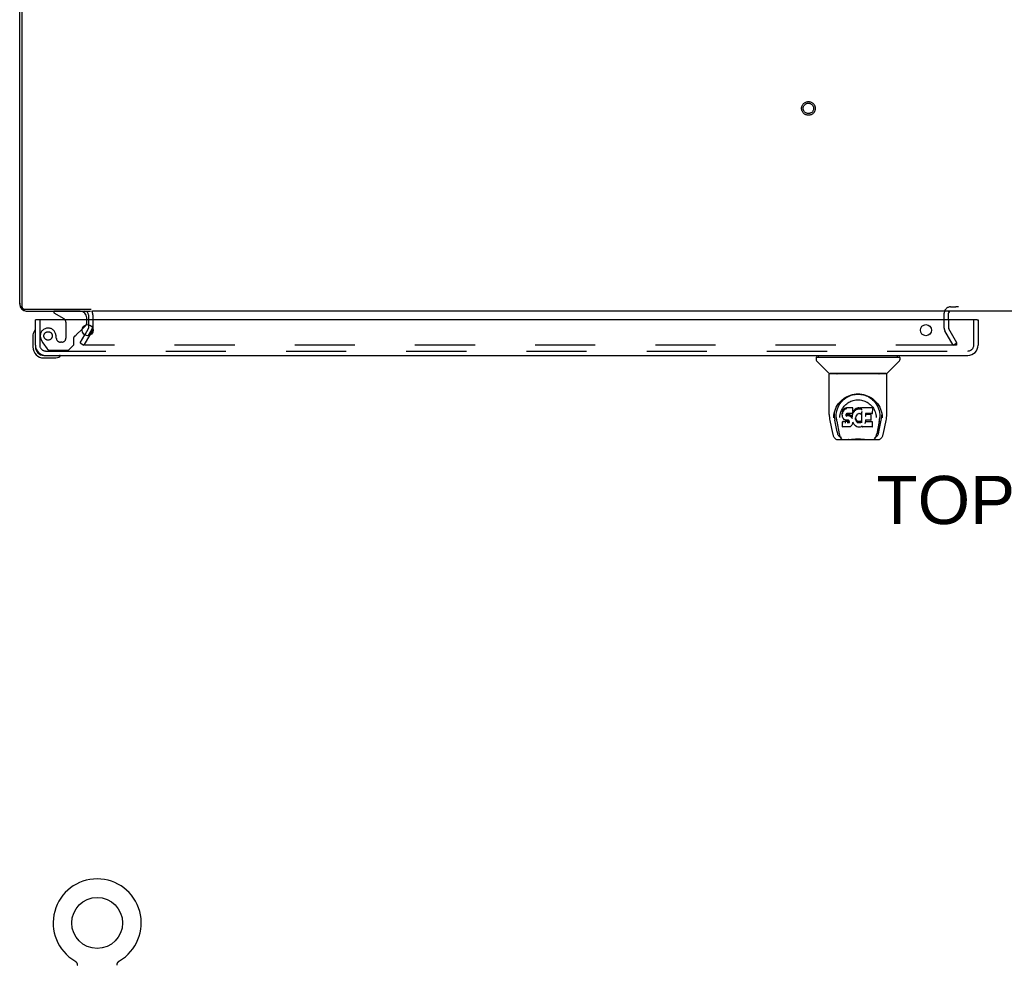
# Model space of a CAD drawing. Header units: inches. Extents: x 0 to 262, y 0 to 169.
# Tile 68 of 78: x 59 to 82, y 124 to 147. Entities that reach past the tile are written whole.
import ezdxf

# ---------------------------------------------------------------- set-up
doc = ezdxf.new("R2010")
doc.units = ezdxf.units.IN
doc.header["$LTSCALE"] = 14.384615
doc.header["$MEASUREMENT"] = 0
doc.linetypes.add('HIDDEN', pattern=[0.2, 0.1, -0.1])
doc.layers.get('0').update_dxf_attribs({"linetype": 'CONTINUOUS'})
for name, color, linetype in [('DEFAULT_2', 8, 'HIDDEN'), ('DIMENSIONS', 7, 'CONTINUOUS'), ('SECONDARY_DOOR_ASSEMBLY', 7, 'CONTINUOUS')]:
    doc.layers.add(name, color=color, linetype=linetype)
doc.styles.get("Standard").update_dxf_attribs({"font": 'arial.ttf'})

msp = doc.modelspace()

# ---------------------------------------------------------------- linework, layer by layer
at = {"color": 3, "linetype": 'Continuous'}
for p, q in [((58.762, 139.79), (58.762, 163.457)), ((58.763, 139.793), (58.762, 139.79)), ((58.928, 139.623), (58.931, 139.624)), ((58.928, 139.623), (60.46, 139.623)), ((60.408, 139.538), (60.408, 139.419)), ((60.489, 139.623), (60.512, 139.623)), ((60.408, 139.3), (60.408, 139.219)), ((60.403, 139.202), (60.318, 139.055))]:
    msp.add_line(p, q, dxfattribs=at)
at = {"color": 7, "linetype": 'Continuous'}
for p, q in [((58.814, 163.511), (58.814, 139.735)), ((58.81, 139.672), (58.817, 139.679)), ((58.874, 139.675), (60.472, 139.675)), ((104.762, 139.623), (60.512, 139.623)), ((80.991, 139.612), (80.991, 139.623)), ((80.991, 139.419), (80.991, 139.571)), ((60.397, 139.037), (60.493, 139.202)), ((60.079, 124.076), (60.079, 124.076)), ((60.079, 124.076), (60.082, 124.074)), ((60.082, 124.074), (60.085, 124.072)), ((60.085, 124.072), (60.086, 124.071)), ((60.086, 124.071), (60.09, 124.069)), ((60.09, 124.069), (60.093, 124.066)), ((60.093, 124.066), (60.097, 124.063)), ((60.097, 124.063), (60.1, 124.06)), ((60.1, 124.06), (60.103, 124.057)), ((60.103, 124.058), (60.106, 124.054)), ((60.106, 124.054), (60.109, 124.051)), ((60.109, 124.051), (60.112, 124.048)), ((60.112, 124.048), (60.115, 124.044)), ((60.115, 124.045), (60.117, 124.041)), ((60.117, 124.041), (60.12, 124.037)), ((60.12, 124.037), (60.122, 124.034)), ((60.122, 124.034), (60.124, 124.03)), ((60.124, 124.03), (60.126, 124.026)), ((60.126, 124.026), (60.128, 124.022)), ((60.128, 124.022), (60.13, 124.018)), ((60.13, 124.018), (60.132, 124.014)), ((60.132, 124.014), (60.133, 124.01)), ((60.133, 124.01), (60.135, 124.006)), ((60.135, 124.006), (60.136, 124.002)), ((61.091, 123.968), (61.091, 123.972)), ((61.094, 123.998), (61.095, 124.002)), ((61.095, 124.002), (61.096, 124.006)), ((61.096, 124.006), (61.098, 124.01)), ((61.098, 124.01), (61.099, 124.014)), ((61.099, 124.014), (61.101, 124.018)), ((61.103, 124.022), (61.105, 124.026)), ((61.105, 124.026), (61.107, 124.03)), ((61.107, 124.03), (61.109, 124.034)), ((61.109, 124.034), (61.111, 124.037)), ((61.111, 124.037), (61.114, 124.041)), ((61.114, 124.041), (61.116, 124.045)), ((61.116, 124.044), (61.119, 124.048)), ((61.119, 124.048), (61.122, 124.051)), ((61.122, 124.051), (61.125, 124.054)), ((61.125, 124.054), (61.128, 124.058)), ((61.128, 124.057), (61.131, 124.06)), ((61.131, 124.06), (61.134, 124.063)), ((61.134, 124.063), (61.138, 124.066)), ((61.138, 124.066), (61.141, 124.069)), ((61.141, 124.069), (61.145, 124.071)), ((61.145, 124.071), (61.146, 124.072)), ((61.145, 124.071), (61.146, 124.072)), ((61.146, 124.072), (61.149, 124.074)), ((61.149, 124.074), (61.152, 124.076)), ((61.152, 124.076), (61.152, 124.076))]:
    msp.add_line(p, q, dxfattribs=at)
for points in [[(60.493, 139.202), (60.496, 139.205), (60.499, 139.208), (60.502, 139.21), (60.505, 139.213), (60.51, 139.218)], [(60.136, 124.002), (60.137, 123.998), (60.138, 123.994), (60.139, 123.989), (60.139, 123.985), (60.14, 123.981), (60.14, 123.976), (60.14, 123.972), (60.141, 123.968)], [(60.14, 123.976), (60.14, 123.972), (60.141, 123.968)], [(61.091, 123.972), (61.091, 123.976), (61.091, 123.981), (61.092, 123.985), (61.092, 123.989), (61.093, 123.994), (61.094, 123.998)], [(61.091, 123.972), (61.091, 123.976), (61.091, 123.981), (61.092, 123.985), (61.092, 123.989)], [(61.101, 124.018), (61.103, 124.022), (61.105, 124.026)]]:
    msp.add_lwpolyline(points, dxfattribs=at)
msp.add_circle((60.616, 124.983), 0.609, dxfattribs=at)
at = {"color": 3, "linetype": 'Continuous'}
for centre, radius, start, end in [((58.951, 139.812), 0.189, 180, 270), ((58.928, 139.79), 0.167, 180, 270), ((60.323, 139.538), 0.085, 0, 90), ((81.041, 139.573), 0.05, 99.974, 170.026), ((60.375, 139.219), 0.033, 330, 360)]:
    msp.add_arc(centre, radius, start, end, dxfattribs=at)
at = {"color": 7, "linetype": 'Continuous'}
for centre, radius, start, end in [((58.874, 139.735), 0.06, 180, 270), ((81.041, 139.573), 0.05, 170.026, 180), ((81.021, 139.593), 0.03, 90, 162), ((81.041, 139.573), 0.05, 90, 99.974), ((60.616, 124.983), 1.054, 300.3993, 239.6007)]:
    msp.add_arc(centre, radius, start, end, dxfattribs=at)
at = {"layer": 'DEFAULT_2', "color": 8, "linetype": 'HIDDEN'}
for p, q in [((60.512, 139.538), (60.512, 139.219)), ((80.887, 139.219), (80.887, 139.573)), ((80.991, 139.571), (80.991, 139.573)), ((81.041, 139.727), (81.167, 139.727)), ((84.106, 139.727), (81.167, 139.727)), ((60.408, 139.419), (60.408, 139.3)), ((80.991, 139.419), (80.991, 139.219)), ((60.207, 138.863), (60.318, 139.055)), ((60.493, 139.15), (60.297, 138.811)), ((60.493, 139.15), (60.311, 138.836)), ((81.101, 138.811), (80.905, 139.15)), ((81.191, 138.863), (80.995, 139.202)), ((60.207, 138.863), (60.297, 138.811)), ((81.168, 138.811), (60.329, 138.811)), ((81.101, 138.811), (81.191, 138.863)), ((81.17, 138.811), (81.168, 138.811)), ((81.171, 138.811), (81.17, 138.811)), ((81.183, 138.876), (81.183, 138.824)), ((81.183, 138.876), (81.183, 138.824)), ((60.079, 124.076), (60.079, 124.076)), ((60.085, 124.072), (60.086, 124.071))]:
    msp.add_line(p, q, dxfattribs=at)
for points in [[(60.311, 138.836), (60.31, 138.834), (60.31, 138.832), (60.309, 138.831), (60.309, 138.829), (60.309, 138.828)], [(60.309, 138.828), (60.309, 138.827), (60.309, 138.825), (60.31, 138.824), (60.31, 138.822), (60.311, 138.82), (60.312, 138.819), (60.313, 138.817), (60.315, 138.816), (60.316, 138.815), (60.318, 138.814), (60.319, 138.813), (60.321, 138.812)], [(60.329, 138.811), (60.327, 138.811), (60.325, 138.811), (60.323, 138.811), (60.321, 138.812)], [(81.183, 138.824), (81.183, 138.822), (81.183, 138.821), (81.182, 138.819), (81.182, 138.818), (81.181, 138.817), (81.18, 138.816), (81.179, 138.815), (81.178, 138.814), (81.176, 138.813), (81.175, 138.812), (81.173, 138.811), (81.171, 138.811)], [(81.173, 138.811), (81.175, 138.812), (81.176, 138.813), (81.177, 138.814), (81.179, 138.815), (81.18, 138.816), (81.181, 138.817), (81.182, 138.818), (81.182, 138.819), (81.183, 138.821), (81.183, 138.822), (81.183, 138.824)], [(81.183, 138.824), (81.183, 138.824), (81.183, 138.825), (81.183, 138.827), (81.182, 138.828), (81.181, 138.829)], [(81.182, 138.829), (81.182, 138.828), (81.183, 138.827), (81.183, 138.825), (81.183, 138.824), (81.183, 138.824)]]:
    msp.add_lwpolyline(points, dxfattribs=at)
for radius in [0.164, 0.124]:
    msp.add_circle((77.637, 144.477), radius, dxfattribs=at)
for centre, radius, start, end in [((60.323, 139.538), 0.189, 0, 28.3006), ((81.041, 139.573), 0.154, 90, 180), ((60.375, 139.219), 0.137, 330, 360), ((81.024, 139.219), 0.137, 180, 210), ((81.024, 139.219), 0.033, 180, 210)]:
    msp.add_arc(centre, radius, start, end, dxfattribs=at)
at = {"layer": 'SECONDARY_DOOR_ASSEMBLY', "color": 7, "linetype": 'Continuous'}
for p, q in [((59.579, 139.623), (59.579, 139.584)), ((59.579, 139.584), (59.817, 139.446)), ((59.157, 139.419), (59.137, 139.419)), ((60.256, 139.192), (60.336, 139.273)), ((60.366, 139.419), (60.366, 139.466)), ((81.679, 139.419), (81.699, 139.419)), ((59.077, 139.025), (59.077, 138.768)), ((59.137, 138.812), (59.137, 138.768)), ((59.34, 138.565), (59.383, 138.565)), ((77.879, 138.526), (77.879, 138.565)), ((79.769, 138.526), (79.769, 138.565)), ((59.34, 138.505), (59.596, 138.505)), ((77.82, 138.518), (77.82, 138.463)), ((77.828, 138.526), (79.82, 138.526)), ((78.126, 138.141), (77.832, 138.436)), ((79.522, 138.141), (79.816, 138.436)), ((79.828, 138.518), (79.828, 138.463)), ((78.135, 137.153), (78.135, 138.116)), ((79.505, 138.124), (78.143, 138.124)), ((79.501, 138.132), (78.147, 138.132)), ((78.209, 138.132), (78.207, 138.128)), ((79.441, 138.128), (79.439, 138.132)), ((79.441, 138.128), (79.441, 138.128)), ((79.513, 137.153), (79.513, 138.116)), ((78.391, 137.408), (78.417, 137.442)), ((78.246, 137.126), (78.254, 137.18)), ((78.256, 137.186), (78.256, 137.131)), ((78.449, 137.205), (78.447, 137.18)), ((78.448, 137.146), (78.447, 137.18)), ((78.448, 137.146), (78.448, 137.146)), ((78.449, 137.121), (78.448, 137.146)), ((78.454, 137.23), (78.449, 137.205)), ((78.449, 137.171), (78.449, 137.205)), ((78.463, 137.255), (78.454, 137.23)), ((78.454, 137.196), (78.454, 137.23)), ((78.478, 137.277), (78.463, 137.255)), ((78.464, 137.22), (78.463, 137.255)), ((78.488, 137.286), (78.478, 137.277)), ((78.478, 137.241), (78.478, 137.277)), ((78.499, 137.294), (78.488, 137.286)), ((78.488, 137.25), (78.488, 137.286)), ((78.522, 137.305), (78.499, 137.294)), ((78.499, 137.258), (78.499, 137.294)), ((78.548, 137.313), (78.522, 137.305)), ((78.522, 137.268), (78.522, 137.305)), ((78.538, 137.149), (78.537, 137.134)), ((78.537, 137.128), (78.537, 137.147)), ((78.54, 137.162), (78.538, 137.149)), ((78.541, 137.165), (78.539, 137.162)), ((78.542, 137.155), (78.539, 137.158)), ((78.539, 137.123), (78.539, 137.158)), ((78.544, 137.168), (78.541, 137.165)), ((78.541, 137.119), (78.542, 137.155)), ((78.545, 137.152), (78.542, 137.155)), ((78.556, 137.171), (78.544, 137.168)), ((78.557, 137.149), (78.545, 137.152)), ((78.545, 137.115), (78.545, 137.152)), ((78.701, 137.313), (78.548, 137.313)), ((78.548, 137.276), (78.548, 137.313)), ((78.548, 137.276), (78.548, 137.275)), ((78.569, 137.172), (78.556, 137.171)), ((78.58, 137.149), (78.557, 137.149)), ((78.557, 137.112), (78.557, 137.149)), ((78.569, 137.173), (78.569, 137.172)), ((78.682, 137.172), (78.569, 137.172)), ((78.605, 137.148), (78.58, 137.149)), ((78.58, 137.112), (78.58, 137.149)), ((78.63, 137.142), (78.605, 137.148)), ((78.605, 137.111), (78.605, 137.148)), ((78.643, 137.137), (78.63, 137.142)), ((78.63, 137.106), (78.63, 137.142)), ((78.694, 137.173), (78.682, 137.172)), ((78.682, 137.172), (78.682, 137.173)), ((78.689, 137.161), (78.685, 137.138)), ((78.692, 137.173), (78.689, 137.161)), ((78.689, 137.126), (78.689, 137.161)), ((78.698, 137.185), (78.694, 137.173)), ((78.695, 137.149), (78.695, 137.175)), ((78.699, 137.186), (78.698, 137.185)), ((78.7, 137.2), (78.699, 137.186)), ((78.7, 137.278), (78.701, 137.313)), ((78.701, 137.224), (78.7, 137.2)), ((78.703, 137.205), (78.7, 137.197)), ((78.7, 137.2), (78.7, 137.2)), ((78.702, 137.258), (78.701, 137.313)), ((78.701, 137.224), (78.702, 137.258)), ((78.714, 137.226), (78.703, 137.205)), ((78.704, 137.17), (78.703, 137.205)), ((78.728, 137.245), (78.714, 137.226)), ((78.715, 137.191), (78.714, 137.226)), ((78.743, 137.263), (78.728, 137.245)), ((78.728, 137.21), (78.728, 137.245)), ((78.76, 137.28), (78.743, 137.263)), ((78.743, 137.227), (78.743, 137.263)), ((78.779, 137.294), (78.76, 137.28)), ((78.76, 137.243), (78.76, 137.28)), ((78.802, 137.304), (78.779, 137.294)), ((78.78, 137.257), (78.779, 137.294)), ((78.793, 137.143), (78.779, 137.121)), ((78.801, 137.152), (78.793, 137.143)), ((78.81, 137.158), (78.801, 137.152)), ((78.826, 137.309), (78.802, 137.304)), ((78.802, 137.267), (78.802, 137.304)), ((78.833, 137.168), (78.809, 137.158)), ((78.849, 137.312), (78.826, 137.309)), ((78.826, 137.272), (78.826, 137.309)), ((78.826, 137.271), (78.826, 137.272)), ((78.844, 137.171), (78.833, 137.168)), ((78.855, 137.171), (78.844, 137.171)), ((78.849, 137.312), (78.873, 137.311)), ((78.849, 137.275), (78.849, 137.312)), ((78.849, 137.273), (78.849, 137.275)), ((78.866, 137.168), (78.855, 137.171)), ((78.878, 137.163), (78.866, 137.168)), ((78.886, 137.309), (78.873, 137.311)), ((78.873, 137.274), (78.873, 137.311)), ((78.873, 137.273), (78.873, 137.274)), ((78.899, 137.305), (78.886, 137.309)), ((78.886, 137.272), (78.886, 137.309)), ((78.913, 137.211), (78.896, 137.171)), ((78.911, 137.297), (78.899, 137.305)), ((78.899, 137.268), (78.899, 137.305)), ((79.159, 137.311), (78.911, 137.311)), ((78.912, 137.262), (78.911, 137.311)), ((78.917, 136.958), (78.912, 137.211)), ((78.914, 137.216), (78.913, 137.215)), ((78.913, 137.215), (78.913, 137.214)), ((78.913, 137.214), (78.913, 137.213)), ((78.913, 137.213), (78.913, 137.213)), ((78.913, 137.213), (78.913, 137.212)), ((78.913, 137.212), (78.913, 137.212)), ((78.913, 137.212), (78.913, 137.212)), ((78.913, 137.212), (78.913, 137.212)), ((78.914, 137.219), (78.914, 137.218)), ((78.914, 137.218), (78.914, 137.216)), ((79.002, 137.172), (79.001, 137.114)), ((79.159, 137.172), (79.002, 137.172)), ((79.128, 137.148), (79.002, 137.148)), ((79.174, 137.186), (79.176, 137.295)), ((79.175, 137.325), (79.192, 137.3)), ((79.381, 137.231), (79.394, 137.18)), ((79.392, 137.186), (79.392, 137.131)), ((78.15, 137.009), (78.215, 136.704)), ((78.242, 137.068), (78.246, 137.126)), ((78.242, 137.069), (78.242, 137.068)), ((78.324, 136.736), (78.267, 137.013)), ((78.303, 137.079), (78.305, 137.053)), ((78.314, 136.988), (78.376, 136.685)), ((78.388, 137.082), (78.388, 137.082)), ((78.454, 137.097), (78.449, 137.121)), ((78.449, 137.121), (78.449, 137.121)), ((78.461, 136.98), (78.453, 136.972)), ((78.455, 136.859), (78.453, 136.972)), ((78.454, 137.097), (78.454, 137.096)), ((78.463, 137.073), (78.454, 137.096)), ((78.523, 136.981), (78.461, 136.98)), ((78.461, 136.944), (78.461, 136.98)), ((78.477, 137.052), (78.463, 137.073)), ((78.463, 137.073), (78.463, 137.073)), ((78.494, 137.033), (78.477, 137.052)), ((78.477, 137.052), (78.477, 137.052)), ((78.516, 137.02), (78.494, 137.033)), ((78.494, 137.033), (78.494, 137.033)), ((78.528, 137.015), (78.516, 137.02)), ((78.516, 137.02), (78.516, 137.02)), ((78.584, 136.981), (78.523, 136.981)), ((78.523, 136.944), (78.523, 136.981)), ((78.523, 136.944), (78.523, 136.942)), ((78.541, 137.013), (78.528, 137.015)), ((78.589, 137.012), (78.541, 137.013)), ((78.557, 137.11), (78.557, 137.112)), ((78.58, 137.111), (78.58, 137.112)), ((78.597, 136.982), (78.584, 136.981)), ((78.584, 136.944), (78.584, 136.981)), ((78.584, 136.944), (78.584, 136.943)), ((78.589, 137.012), (78.589, 137.013)), ((78.595, 137.012), (78.589, 137.012)), ((78.601, 137.01), (78.595, 137.012)), ((78.602, 136.984), (78.597, 136.982)), ((78.597, 136.945), (78.597, 136.982)), ((78.605, 137.007), (78.6, 137.01)), ((78.606, 136.989), (78.602, 136.984)), ((78.602, 136.948), (78.602, 136.984)), ((78.605, 137.11), (78.605, 137.111)), ((78.609, 137.002), (78.605, 137.007)), ((78.612, 136.996), (78.606, 136.989)), ((78.607, 136.953), (78.606, 136.989)), ((78.615, 136.99), (78.609, 137.002)), ((78.617, 136.976), (78.615, 136.99)), ((78.615, 136.965), (78.615, 136.99)), ((78.617, 136.97), (78.617, 136.98)), ((78.642, 137.1), (78.643, 137.137)), ((78.654, 137.129), (78.643, 137.137)), ((78.653, 137.093), (78.654, 137.129)), ((78.672, 137.111), (78.654, 137.129)), ((78.671, 137.075), (78.672, 137.111)), ((78.681, 137.096), (78.672, 137.111)), ((78.685, 136.91), (78.679, 136.899)), ((78.685, 137.138), (78.681, 137.096)), ((78.681, 137.06), (78.681, 137.096)), ((78.683, 137.053), (78.683, 137.054)), ((78.685, 137.104), (78.685, 137.138)), ((78.694, 136.933), (78.685, 136.91)), ((78.685, 136.91), (78.685, 136.91)), ((78.701, 136.957), (78.694, 136.933)), ((78.694, 136.933), (78.694, 136.933)), ((78.7, 136.969), (78.7, 136.97)), ((78.7, 136.969), (78.7, 136.969)), ((78.701, 136.967), (78.7, 136.968)), ((78.701, 136.966), (78.701, 136.967)), ((78.701, 136.967), (78.701, 136.967)), ((78.721, 136.929), (78.701, 136.965)), ((78.701, 136.965), (78.701, 136.957)), ((78.701, 136.957), (78.701, 136.957)), ((78.735, 136.911), (78.721, 136.929)), ((78.721, 136.929), (78.721, 136.929)), ((78.735, 136.911), (78.735, 136.91)), ((78.75, 136.894), (78.735, 136.91)), ((78.767, 137.074), (78.766, 137.047)), ((78.77, 137.099), (78.767, 137.074)), ((78.767, 137.07), (78.767, 137.074)), ((78.77, 137.058), (78.767, 137.07)), ((78.767, 137.035), (78.767, 137.07)), ((78.769, 137.023), (78.77, 137.058)), ((78.774, 137.111), (78.77, 137.099)), ((78.779, 137.034), (78.77, 137.058)), ((78.779, 137.121), (78.774, 137.11)), ((78.792, 137.011), (78.779, 137.034)), ((78.779, 136.998), (78.779, 137.034)), ((78.791, 136.976), (78.792, 137.011)), ((78.8, 137.002), (78.792, 137.011)), ((78.799, 136.966), (78.8, 137.002)), ((78.809, 136.994), (78.8, 137.002)), ((78.819, 136.987), (78.809, 136.994)), ((78.809, 136.957), (78.809, 136.994)), ((78.83, 136.982), (78.819, 136.987)), ((78.819, 136.95), (78.819, 136.987)), ((78.842, 136.98), (78.83, 136.982)), ((78.83, 136.946), (78.83, 136.982)), ((78.842, 136.98), (78.855, 136.98)), ((78.842, 136.943), (78.842, 136.98)), ((78.842, 136.942), (78.842, 136.943)), ((78.867, 136.981), (78.855, 136.98)), ((78.855, 136.943), (78.855, 136.98)), ((78.855, 136.941), (78.855, 136.943)), ((78.879, 136.985), (78.867, 136.981)), ((78.867, 136.945), (78.867, 136.981)), ((78.89, 136.991), (78.879, 136.985)), ((78.879, 136.949), (78.879, 136.985)), ((78.901, 136.998), (78.89, 136.991)), ((78.89, 136.954), (78.89, 136.991)), ((78.901, 136.961), (78.901, 136.998)), ((78.919, 136.95), (78.919, 136.951)), ((79.001, 137.016), (78.999, 136.942)), ((79.128, 137.016), (79, 137.016)), ((79.16, 136.977), (79, 136.977)), ((79.14, 137.027), (79.142, 137.135)), ((79.169, 136.86), (79.17, 136.966)), ((79.258, 137.113), (79.26, 137.082)), ((79.26, 137.082), (79.26, 137.082)), ((79.334, 136.985), (79.272, 136.685)), ((79.324, 136.736), (79.381, 137.013)), ((79.406, 137.068), (79.406, 137.069)), ((79.433, 136.704), (79.498, 137.009)), ((78.462, 136.852), (78.455, 136.858)), ((78.462, 136.852), (78.463, 136.852)), ((78.608, 136.852), (78.463, 136.852)), ((78.621, 136.853), (78.608, 136.852)), ((78.608, 136.852), (78.608, 136.852)), ((78.633, 136.857), (78.621, 136.853)), ((78.654, 136.872), (78.633, 136.857)), ((78.633, 136.857), (78.633, 136.857)), ((78.672, 136.889), (78.654, 136.872)), ((78.654, 136.872), (78.654, 136.872)), ((78.679, 136.899), (78.672, 136.889)), ((78.672, 136.889), (78.672, 136.889)), ((78.679, 136.899), (78.679, 136.899)), ((78.767, 136.879), (78.75, 136.894)), ((78.75, 136.894), (78.75, 136.894)), ((78.785, 136.865), (78.767, 136.879)), ((78.767, 136.879), (78.767, 136.879)), ((78.795, 136.859), (78.785, 136.865)), ((78.785, 136.865), (78.785, 136.865)), ((78.795, 136.859), (78.795, 136.859)), ((78.806, 136.856), (78.795, 136.859)), ((78.829, 136.85), (78.806, 136.856)), ((78.851, 136.847), (78.829, 136.85)), ((78.874, 136.851), (78.851, 136.847)), ((78.851, 136.848), (78.851, 136.847)), ((78.896, 136.857), (78.874, 136.851)), ((78.915, 136.869), (78.896, 136.857)), ((78.896, 136.857), (78.896, 136.857)), ((78.921, 136.869), (78.915, 136.869)), ((78.92, 136.86), (78.92, 136.869)), ((79.16, 136.852), (78.929, 136.852)), ((78.339, 136.549), (79.309, 136.549)), ((78.382, 136.628), (78.389, 136.628)), ((78.389, 136.628), (78.392, 136.62)), ((78.393, 136.616), (78.392, 136.62)), ((78.554, 136.549), (78.577, 136.55)), ((78.602, 136.549), (78.6, 136.551)), ((79.046, 136.549), (79.048, 136.551)), ((79.255, 136.616), (79.256, 136.62)), ((79.256, 136.62), (79.259, 136.628)), ((79.259, 136.628), (79.266, 136.628))]:
    msp.add_line(p, q, dxfattribs=at)
at = {"layer": 'SECONDARY_DOOR_ASSEMBLY', "color": 8, "linetype": 'HIDDEN'}
for p, q in [((60.209, 139.623), (59.579, 139.623)), ((59.241, 139.419), (59.241, 138.812)), ((59.867, 139.36), (59.867, 138.98)), ((60.366, 139.344), (60.366, 139.419)), ((81.595, 138.812), (81.595, 139.419)), ((60.117, 139.054), (60.256, 139.192)), ((59.315, 138.868), (59.416, 138.724)), ((59.638, 138.98), (59.638, 138.969)), ((59.769, 138.882), (59.736, 138.882)), ((59.933, 138.69), (60.059, 138.816)), ((60.059, 138.816), (60.059, 138.995)), ((59.383, 138.669), (81.453, 138.669)), ((59.481, 138.69), (59.933, 138.69))]:
    msp.add_line(p, q, dxfattribs=at)
at = {"layer": 'SECONDARY_DOOR_ASSEMBLY', "color": 3, "linetype": 'Continuous'}
for p, q in [((59.137, 138.812), (59.137, 139.419)), ((81.679, 139.419), (59.157, 139.419)), ((81.699, 139.419), (81.699, 138.812)), ((59.383, 138.565), (81.453, 138.565))]:
    msp.add_line(p, q, dxfattribs=at)
at = {"layer": 'SECONDARY_DOOR_ASSEMBLY', "color": 7, "linetype": 'Continuous'}
for points in [[(78.206, 138.127), (78.205, 138.126), (78.205, 138.125), (78.205, 138.125), (78.205, 138.124), (78.205, 138.124)], [(78.207, 138.128), (78.206, 138.127), (78.206, 138.127)], [(79.442, 138.127), (79.442, 138.127), (79.441, 138.128)], [(79.443, 138.124), (79.443, 138.124), (79.443, 138.125), (79.443, 138.125), (79.443, 138.126), (79.442, 138.127)], [(78.254, 137.18), (78.267, 137.231), (78.284, 137.279), (78.305, 137.324), (78.328, 137.365), (78.353, 137.403), (78.381, 137.439), (78.412, 137.472), (78.446, 137.503), (78.482, 137.532), (78.52, 137.558), (78.561, 137.581), (78.604, 137.6), (78.647, 137.616), (78.691, 137.628), (78.736, 137.637), (78.78, 137.642), (78.824, 137.643), (78.868, 137.642), (78.912, 137.637), (78.957, 137.628), (79.001, 137.616), (79.045, 137.6), (79.087, 137.58), (79.128, 137.558), (79.167, 137.532), (79.203, 137.503), (79.236, 137.472), (79.267, 137.439), (79.295, 137.403), (79.32, 137.365), (79.343, 137.324), (79.364, 137.279), (79.381, 137.231)], [(78.66, 137.611), (78.692, 137.621), (78.725, 137.628), (78.758, 137.633), (78.79, 137.636), (78.823, 137.637), (78.855, 137.636), (78.888, 137.633), (78.92, 137.628), (78.953, 137.621)], [(78.953, 137.621), (78.985, 137.612), (79.018, 137.6), (79.05, 137.586)], [(78.303, 137.079), (78.302, 137.103), (78.303, 137.15), (78.308, 137.196), (78.318, 137.242), (78.331, 137.287), (78.348, 137.33), (78.369, 137.37), (78.391, 137.408)], [(78.417, 137.442), (78.444, 137.473), (78.472, 137.501)], [(78.456, 137.3), (78.473, 137.325), (78.491, 137.348), (78.511, 137.37), (78.532, 137.39), (78.554, 137.409), (78.578, 137.427), (78.603, 137.443), (78.629, 137.457), (78.656, 137.469), (78.684, 137.48), (78.712, 137.488), (78.74, 137.494), (78.768, 137.499), (78.796, 137.502), (78.824, 137.503), (78.852, 137.502), (78.879, 137.499), (78.907, 137.495), (78.935, 137.488), (78.964, 137.48), (78.991, 137.469), (79.019, 137.457), (79.045, 137.443), (79.07, 137.427), (79.094, 137.409), (79.116, 137.39), (79.137, 137.37), (79.157, 137.348), (79.175, 137.325)], [(78.472, 137.501), (78.502, 137.526), (78.532, 137.548), (78.563, 137.568)], [(78.563, 137.568), (78.595, 137.585), (78.627, 137.599), (78.66, 137.611)], [(79.05, 137.586), (79.081, 137.57), (79.112, 137.551), (79.143, 137.529), (79.173, 137.504), (79.201, 137.476), (79.229, 137.445), (79.254, 137.411), (79.278, 137.374), (79.298, 137.333), (79.316, 137.29), (79.33, 137.245), (79.339, 137.199), (79.345, 137.151)], [(78.135, 137.153), (78.136, 137.12), (78.139, 137.08), (78.144, 137.04), (78.15, 137.009)], [(78.388, 137.082), (78.39, 137.113), (78.396, 137.15)], [(78.396, 137.15), (78.404, 137.184), (78.415, 137.217), (78.427, 137.246)], [(78.427, 137.246), (78.441, 137.274), (78.456, 137.3)], [(78.448, 137.146), (78.448, 137.146), (78.448, 137.146), (78.448, 137.145), (78.449, 137.145), (78.449, 137.145), (78.45, 137.145)], [(78.449, 137.171), (78.449, 137.17), (78.449, 137.17), (78.45, 137.17), (78.45, 137.17), (78.451, 137.17), (78.451, 137.169)], [(78.454, 137.195), (78.454, 137.195), (78.455, 137.195), (78.455, 137.195), (78.455, 137.194), (78.456, 137.194), (78.456, 137.194)], [(78.464, 137.22), (78.464, 137.219), (78.464, 137.219), (78.465, 137.219), (78.465, 137.219), (78.465, 137.218), (78.466, 137.218)], [(78.479, 137.241), (78.479, 137.241), (78.479, 137.24), (78.479, 137.24), (78.479, 137.24), (78.48, 137.24), (78.48, 137.24)], [(78.488, 137.25), (78.489, 137.25), (78.489, 137.25), (78.489, 137.249), (78.489, 137.249), (78.489, 137.249), (78.49, 137.249)], [(78.499, 137.258), (78.5, 137.257), (78.5, 137.257), (78.5, 137.257), (78.5, 137.257), (78.5, 137.257), (78.5, 137.256)], [(78.522, 137.268), (78.523, 137.268), (78.523, 137.268), (78.523, 137.267), (78.523, 137.267), (78.523, 137.267), (78.523, 137.267)], [(78.536, 137.147), (78.536, 137.147), (78.537, 137.148), (78.537, 137.148), (78.537, 137.148), (78.537, 137.148), (78.538, 137.149)], [(78.538, 137.161), (78.538, 137.161), (78.539, 137.161), (78.539, 137.161), (78.539, 137.161), (78.539, 137.162)], [(78.54, 137.165), (78.54, 137.165), (78.541, 137.165), (78.541, 137.165), (78.541, 137.165)], [(78.543, 137.168), (78.543, 137.168), (78.544, 137.168), (78.544, 137.168), (78.544, 137.168)], [(78.555, 137.172), (78.555, 137.171), (78.555, 137.171), (78.556, 137.171)], [(78.694, 137.173), (78.694, 137.173), (78.693, 137.173), (78.693, 137.173), (78.693, 137.174)], [(78.694, 137.173), (78.694, 137.173), (78.694, 137.173), (78.694, 137.173)], [(78.697, 137.147), (78.697, 137.147), (78.696, 137.147), (78.696, 137.148), (78.696, 137.148), (78.695, 137.148), (78.695, 137.149)], [(78.698, 137.185), (78.698, 137.185), (78.698, 137.185), (78.698, 137.185), (78.697, 137.184), (78.697, 137.184)], [(78.7, 137.276), (78.699, 137.276), (78.699, 137.276), (78.699, 137.275), (78.699, 137.275), (78.699, 137.275), (78.698, 137.275)], [(78.7, 137.2), (78.7, 137.199), (78.7, 137.199), (78.7, 137.199), (78.699, 137.199), (78.699, 137.198), (78.698, 137.198)], [(78.701, 137.224), (78.701, 137.224), (78.701, 137.223), (78.701, 137.223), (78.7, 137.223), (78.7, 137.223), (78.699, 137.223)], [(78.705, 137.169), (78.705, 137.169), (78.705, 137.169), (78.704, 137.169), (78.704, 137.169), (78.704, 137.17), (78.704, 137.17)], [(78.716, 137.189), (78.716, 137.189), (78.716, 137.189), (78.715, 137.19), (78.715, 137.19), (78.715, 137.19), (78.715, 137.191)], [(78.73, 137.208), (78.729, 137.208), (78.729, 137.209), (78.729, 137.209), (78.728, 137.209), (78.728, 137.209), (78.728, 137.21)], [(78.745, 137.226), (78.744, 137.226), (78.744, 137.226), (78.744, 137.226), (78.744, 137.227), (78.743, 137.227), (78.743, 137.227)], [(78.761, 137.242), (78.761, 137.242), (78.761, 137.242), (78.761, 137.243), (78.761, 137.243), (78.76, 137.243), (78.76, 137.243)], [(78.781, 137.256), (78.781, 137.256), (78.78, 137.256), (78.78, 137.257), (78.78, 137.257), (78.78, 137.257), (78.78, 137.257)], [(78.793, 137.143), (78.793, 137.143), (78.793, 137.143), (78.793, 137.143), (78.792, 137.143), (78.792, 137.143)], [(78.801, 137.152), (78.8, 137.152), (78.8, 137.152), (78.8, 137.152), (78.799, 137.152)], [(78.803, 137.266), (78.803, 137.266), (78.802, 137.266), (78.802, 137.266), (78.802, 137.267), (78.802, 137.267), (78.802, 137.267)], [(78.809, 137.158), (78.809, 137.158), (78.809, 137.158), (78.809, 137.159)], [(78.833, 137.168), (78.833, 137.168), (78.833, 137.168), (78.832, 137.168)], [(78.844, 137.171), (78.844, 137.171), (78.844, 137.171), (78.844, 137.171)], [(78.855, 137.171), (78.855, 137.171), (78.855, 137.171), (78.855, 137.171)], [(78.866, 137.168), (78.867, 137.168), (78.867, 137.168), (78.867, 137.168)], [(78.878, 137.163), (78.878, 137.163), (78.88, 137.163), (78.882, 137.162), (78.885, 137.162), (78.887, 137.163), (78.889, 137.163), (78.891, 137.164), (78.892, 137.166), (78.894, 137.167), (78.895, 137.169), (78.896, 137.171), (78.896, 137.171)], [(78.879, 137.164), (78.879, 137.164), (78.878, 137.163), (78.878, 137.163)], [(78.885, 137.271), (78.885, 137.271), (78.886, 137.271), (78.886, 137.272), (78.886, 137.272), (78.886, 137.272), (78.886, 137.272)], [(78.898, 137.267), (78.898, 137.267), (78.898, 137.267), (78.898, 137.268), (78.898, 137.268), (78.898, 137.268), (78.899, 137.268)], [(78.913, 137.273), (78.913, 137.273), (78.913, 137.273), (78.913, 137.273), (78.912, 137.274), (78.912, 137.274), (78.912, 137.274)], [(78.914, 137.256), (78.913, 137.257), (78.913, 137.257), (78.913, 137.258), (78.912, 137.259), (78.912, 137.259), (78.912, 137.26)], [(78.913, 137.211), (78.913, 137.211), (78.913, 137.211), (78.912, 137.211)], [(78.913, 137.212), (78.913, 137.211), (78.913, 137.211)], [(79, 137.173), (79.001, 137.172), (79.001, 137.172), (79.001, 137.172), (79.001, 137.172), (79.001, 137.172), (79.002, 137.172)], [(79.159, 137.172), (79.161, 137.172), (79.163, 137.172), (79.165, 137.173), (79.167, 137.174), (79.169, 137.176), (79.171, 137.177), (79.172, 137.179), (79.173, 137.182), (79.173, 137.184), (79.174, 137.186)], [(79.192, 137.3), (79.207, 137.274), (79.221, 137.246)], [(79.221, 137.246), (79.233, 137.217), (79.244, 137.184), (79.252, 137.15), (79.258, 137.113)], [(79.345, 137.151), (79.346, 137.104), (79.345, 137.079)], [(79.394, 137.18), (79.402, 137.126), (79.406, 137.068)], [(79.498, 137.009), (79.504, 137.039), (79.509, 137.079), (79.512, 137.119), (79.513, 137.153)], [(78.256, 137.132), (78.256, 137.097), (78.26, 137.053), (78.267, 137.013)], [(78.305, 137.053), (78.307, 137.033), (78.31, 137.009), (78.314, 136.988)], [(78.449, 137.121), (78.449, 137.121), (78.449, 137.121), (78.449, 137.12), (78.45, 137.12), (78.45, 137.12), (78.451, 137.12)], [(78.454, 137.096), (78.454, 137.096), (78.454, 137.096), (78.454, 137.096), (78.455, 137.096), (78.455, 137.096)], [(78.454, 136.936), (78.454, 136.936), (78.455, 136.936), (78.455, 136.936), (78.455, 136.935), (78.455, 136.935), (78.456, 136.935)], [(78.462, 136.943), (78.462, 136.943), (78.462, 136.943), (78.462, 136.942), (78.462, 136.942), (78.462, 136.942), (78.462, 136.942)], [(78.463, 137.073), (78.463, 137.073), (78.463, 137.072), (78.464, 137.072), (78.465, 137.072)], [(78.477, 137.052), (78.477, 137.052), (78.477, 137.051), (78.477, 137.051), (78.478, 137.051), (78.478, 137.052)], [(78.494, 137.033), (78.495, 137.033), (78.495, 137.033), (78.495, 137.033), (78.496, 137.034)], [(78.516, 137.02), (78.516, 137.02), (78.516, 137.02), (78.517, 137.02)], [(78.528, 137.015), (78.528, 137.015), (78.528, 137.015), (78.529, 137.016)], [(78.535, 137.133), (78.535, 137.133), (78.536, 137.133), (78.536, 137.134), (78.536, 137.134), (78.537, 137.134), (78.537, 137.134)], [(78.535, 137.127), (78.536, 137.127), (78.536, 137.127), (78.536, 137.127), (78.537, 137.127), (78.537, 137.128), (78.537, 137.128)], [(78.537, 137.121), (78.537, 137.122), (78.537, 137.122), (78.538, 137.122), (78.538, 137.122), (78.538, 137.122), (78.538, 137.123)], [(78.54, 137.117), (78.54, 137.117), (78.54, 137.117), (78.541, 137.118), (78.541, 137.118), (78.541, 137.118), (78.541, 137.118)], [(78.541, 137.013), (78.541, 137.013), (78.541, 137.013), (78.541, 137.013)], [(78.544, 137.114), (78.544, 137.114), (78.545, 137.114), (78.545, 137.114), (78.545, 137.115), (78.545, 137.115), (78.545, 137.115)], [(78.595, 137.012), (78.595, 137.012), (78.595, 137.012), (78.596, 137.012)], [(78.597, 136.945), (78.598, 136.945), (78.598, 136.945), (78.598, 136.944), (78.598, 136.944), (78.598, 136.944), (78.598, 136.944)], [(78.601, 137.01), (78.601, 137.01), (78.601, 137.01), (78.601, 137.01)], [(78.602, 136.948), (78.602, 136.948), (78.603, 136.947), (78.603, 136.947), (78.603, 136.947), (78.603, 136.947), (78.603, 136.947)], [(78.605, 137.007), (78.605, 137.006), (78.606, 137.006), (78.606, 137.007), (78.606, 137.007)], [(78.607, 136.953), (78.607, 136.952), (78.607, 136.952), (78.607, 136.952), (78.608, 136.952), (78.608, 136.952), (78.608, 136.951)], [(78.609, 137.002), (78.609, 137.002), (78.61, 137.002), (78.61, 137.002), (78.611, 137.002)], [(78.615, 136.99), (78.615, 136.99), (78.615, 136.989), (78.616, 136.989), (78.616, 136.989), (78.617, 136.989)], [(78.615, 136.964), (78.615, 136.964), (78.616, 136.964), (78.616, 136.963), (78.616, 136.963), (78.616, 136.963), (78.617, 136.963)], [(78.617, 136.976), (78.618, 136.976), (78.618, 136.976), (78.618, 136.976), (78.618, 136.975), (78.619, 136.975), (78.619, 136.975)], [(78.617, 136.97), (78.617, 136.97), (78.617, 136.969), (78.618, 136.969), (78.618, 136.969), (78.618, 136.969), (78.619, 136.969)], [(78.629, 137.104), (78.629, 137.105), (78.63, 137.105), (78.63, 137.105), (78.63, 137.105), (78.63, 137.105), (78.63, 137.106)], [(78.641, 137.099), (78.642, 137.099), (78.642, 137.099), (78.642, 137.1), (78.642, 137.1), (78.642, 137.1), (78.642, 137.1)], [(78.652, 137.091), (78.652, 137.091), (78.652, 137.092), (78.653, 137.092), (78.653, 137.092), (78.653, 137.092), (78.653, 137.093)], [(78.67, 137.073), (78.67, 137.074), (78.67, 137.074), (78.671, 137.074), (78.671, 137.074), (78.671, 137.074), (78.671, 137.075)], [(78.683, 137.054), (78.682, 137.056), (78.682, 137.057), (78.682, 137.058), (78.682, 137.059)], [(78.685, 136.91), (78.684, 136.91), (78.684, 136.91), (78.683, 136.91), (78.683, 136.91)], [(78.687, 137.102), (78.687, 137.102), (78.686, 137.103), (78.686, 137.103), (78.686, 137.103), (78.685, 137.103), (78.685, 137.104)], [(78.691, 137.125), (78.691, 137.125), (78.69, 137.125), (78.69, 137.125), (78.69, 137.126), (78.689, 137.126), (78.689, 137.126)], [(78.694, 136.933), (78.694, 136.933), (78.693, 136.933), (78.693, 136.932), (78.692, 136.932), (78.692, 136.932)], [(78.701, 136.957), (78.701, 136.957), (78.7, 136.957), (78.7, 136.956), (78.7, 136.956), (78.699, 136.956), (78.699, 136.956)], [(78.7, 136.968), (78.7, 136.968), (78.7, 136.969)], [(78.701, 136.965), (78.701, 136.965), (78.701, 136.966), (78.701, 136.966), (78.701, 136.966), (78.701, 136.966), (78.701, 136.966), (78.701, 136.966)], [(78.701, 136.965), (78.701, 136.965), (78.701, 136.965), (78.701, 136.965), (78.701, 136.965)], [(78.721, 136.929), (78.722, 136.929), (78.722, 136.929), (78.723, 136.929), (78.723, 136.929)], [(78.735, 136.91), (78.735, 136.91), (78.735, 136.91), (78.735, 136.91), (78.736, 136.91), (78.736, 136.91)], [(78.766, 137.047), (78.766, 137.047), (78.765, 137.047), (78.765, 137.046), (78.765, 137.046), (78.764, 137.046), (78.764, 137.046)], [(78.767, 137.073), (78.767, 137.073), (78.767, 137.073), (78.766, 137.073), (78.766, 137.073), (78.765, 137.072), (78.765, 137.072)], [(78.767, 137.035), (78.766, 137.035), (78.766, 137.034), (78.766, 137.034), (78.766, 137.034), (78.765, 137.034), (78.765, 137.034)], [(78.769, 137.023), (78.769, 137.022), (78.769, 137.022), (78.769, 137.022), (78.768, 137.022), (78.768, 137.021), (78.767, 137.021)], [(78.77, 137.099), (78.77, 137.099), (78.77, 137.099), (78.769, 137.098), (78.769, 137.098), (78.768, 137.098)], [(78.774, 137.11), (78.774, 137.11), (78.774, 137.11), (78.773, 137.11), (78.773, 137.11), (78.772, 137.11)], [(78.779, 136.998), (78.779, 136.998), (78.778, 136.998), (78.778, 136.997), (78.778, 136.997), (78.777, 136.997), (78.777, 136.997)], [(78.779, 137.121), (78.779, 137.121), (78.779, 137.121), (78.778, 137.121), (78.778, 137.121)], [(78.79, 136.974), (78.79, 136.974), (78.79, 136.975), (78.79, 136.975), (78.791, 136.975), (78.791, 136.975), (78.791, 136.976)], [(78.798, 136.965), (78.798, 136.965), (78.798, 136.965), (78.799, 136.965), (78.799, 136.965), (78.799, 136.966), (78.799, 136.966)], [(78.807, 136.956), (78.808, 136.956), (78.808, 136.956), (78.808, 136.957), (78.808, 136.957), (78.808, 136.957), (78.809, 136.957)], [(78.818, 136.949), (78.818, 136.949), (78.818, 136.949), (78.818, 136.95), (78.819, 136.95), (78.819, 136.95), (78.819, 136.95)], [(78.83, 136.944), (78.83, 136.944), (78.83, 136.945), (78.83, 136.945), (78.83, 136.945), (78.83, 136.945), (78.83, 136.946)], [(78.868, 136.943), (78.867, 136.944), (78.867, 136.944), (78.867, 136.944), (78.867, 136.944), (78.867, 136.944), (78.867, 136.945)], [(78.88, 136.947), (78.88, 136.947), (78.88, 136.948), (78.879, 136.948), (78.879, 136.948), (78.879, 136.948), (78.879, 136.949)], [(78.891, 136.953), (78.891, 136.953), (78.891, 136.953), (78.891, 136.953), (78.891, 136.954), (78.891, 136.954), (78.891, 136.954)], [(78.916, 136.995), (78.915, 136.996), (78.915, 136.997), (78.914, 136.997), (78.913, 136.998), (78.913, 136.998), (78.912, 136.999), (78.911, 136.999), (78.91, 136.999), (78.909, 137), (78.909, 137), (78.908, 137), (78.907, 137)], [(78.919, 136.951), (78.918, 136.954), (78.918, 136.955), (78.917, 136.957)], [(78.997, 136.939), (78.998, 136.939), (78.998, 136.939), (78.998, 136.939), (78.998, 136.939), (78.999, 136.94), (78.999, 136.94)], [(78.999, 137.11), (78.999, 137.11), (79, 137.111), (79, 137.111), (79, 137.111), (79, 137.111), (79.001, 137.112)], [(78.999, 137.017), (78.999, 137.017), (78.999, 137.016), (79, 137.016), (79, 137.016), (79, 137.016), (79, 137.016)], [(79.128, 137.016), (79.13, 137.016), (79.132, 137.017), (79.133, 137.017), (79.135, 137.018), (79.136, 137.019), (79.137, 137.021), (79.138, 137.022), (79.139, 137.024), (79.14, 137.026), (79.14, 137.027)], [(79.334, 136.986), (79.334, 136.989), (79.335, 136.992), (79.335, 136.994), (79.336, 136.997), (79.336, 137), (79.337, 137.003), (79.337, 137.006), (79.338, 137.009), (79.338, 137.012), (79.339, 137.016), (79.339, 137.019), (79.34, 137.022), (79.34, 137.026), (79.341, 137.029), (79.341, 137.033), (79.342, 137.037), (79.342, 137.04), (79.342, 137.044), (79.343, 137.048), (79.343, 137.052), (79.345, 137.079)], [(79.381, 137.013), (79.388, 137.053), (79.392, 137.097), (79.392, 137.132)], [(78.215, 136.704), (78.218, 136.691), (78.223, 136.672), (78.228, 136.656), (78.233, 136.641), (78.239, 136.627), (78.245, 136.615), (78.251, 136.603), (78.258, 136.593), (78.267, 136.583), (78.276, 136.574), (78.286, 136.566), (78.297, 136.56), (78.31, 136.554), (78.323, 136.551)], [(78.324, 136.736), (78.327, 136.719), (78.332, 136.701), (78.337, 136.684), (78.343, 136.67), (78.349, 136.657), (78.355, 136.646), (78.362, 136.638), (78.369, 136.632), (78.377, 136.629), (78.382, 136.628)], [(78.376, 136.685), (78.378, 136.675), (78.381, 136.662), (78.383, 136.65), (78.386, 136.639), (78.389, 136.628)], [(78.455, 136.859), (78.455, 136.859), (78.455, 136.858)], [(78.455, 136.858), (78.456, 136.858), (78.456, 136.858), (78.457, 136.858), (78.457, 136.858)], [(78.463, 136.852), (78.463, 136.852), (78.463, 136.852), (78.463, 136.852), (78.463, 136.852), (78.463, 136.852), (78.463, 136.852)], [(78.621, 136.853), (78.621, 136.853), (78.621, 136.853), (78.621, 136.854)], [(78.633, 136.857), (78.633, 136.857), (78.632, 136.858), (78.632, 136.858)], [(78.654, 136.872), (78.654, 136.871), (78.653, 136.871), (78.653, 136.872), (78.653, 136.872)], [(78.672, 136.889), (78.671, 136.889), (78.671, 136.889), (78.671, 136.888), (78.67, 136.889), (78.67, 136.889)], [(78.679, 136.899), (78.679, 136.899), (78.678, 136.899), (78.678, 136.899), (78.677, 136.899)], [(78.75, 136.894), (78.75, 136.893), (78.75, 136.893), (78.751, 136.893), (78.751, 136.894)], [(78.767, 136.879), (78.767, 136.878), (78.767, 136.878), (78.768, 136.878), (78.768, 136.879)], [(78.785, 136.865), (78.785, 136.865), (78.785, 136.865), (78.786, 136.865), (78.786, 136.865)], [(78.795, 136.859), (78.796, 136.859), (78.796, 136.859), (78.796, 136.86)], [(78.806, 136.856), (78.807, 136.856), (78.807, 136.856), (78.807, 136.856)], [(78.829, 136.85), (78.829, 136.85), (78.829, 136.85), (78.829, 136.85)], [(78.874, 136.851), (78.874, 136.851), (78.874, 136.851), (78.874, 136.851)], [(78.896, 136.858), (78.896, 136.858), (78.896, 136.857), (78.896, 136.857)], [(78.915, 136.869), (78.915, 136.869), (78.915, 136.869), (78.915, 136.869), (78.915, 136.869), (78.915, 136.869), (78.915, 136.869)], [(78.92, 136.86), (78.921, 136.858), (78.921, 136.856), (78.922, 136.855), (78.924, 136.853), (78.925, 136.852), (78.927, 136.852), (78.928, 136.852), (78.929, 136.852)], [(78.922, 136.869), (78.922, 136.869), (78.922, 136.869), (78.921, 136.869), (78.921, 136.869), (78.921, 136.869), (78.921, 136.869)], [(79.16, 136.852), (79.161, 136.852), (79.163, 136.852), (79.164, 136.853), (79.166, 136.853), (79.167, 136.855), (79.168, 136.856), (79.168, 136.858), (79.169, 136.86)], [(79.259, 136.628), (79.262, 136.639), (79.265, 136.651), (79.267, 136.663), (79.27, 136.675), (79.272, 136.685)], [(79.266, 136.628), (79.272, 136.629), (79.279, 136.632), (79.286, 136.638), (79.293, 136.646), (79.3, 136.657), (79.306, 136.67), (79.311, 136.685), (79.316, 136.701), (79.321, 136.719), (79.324, 136.736)], [(79.325, 136.551), (79.338, 136.554), (79.35, 136.559), (79.362, 136.566), (79.372, 136.574), (79.381, 136.583), (79.389, 136.592), (79.396, 136.603), (79.403, 136.614), (79.409, 136.627), (79.415, 136.64), (79.42, 136.655), (79.425, 136.672), (79.43, 136.691), (79.433, 136.704)], [(78.323, 136.551), (78.336, 136.55), (78.339, 136.549)], [(78.429, 136.598), (78.424, 136.597), (78.419, 136.598), (78.415, 136.599), (78.41, 136.601), (78.406, 136.603), (78.402, 136.605), (78.399, 136.608), (78.396, 136.612), (78.394, 136.616), (78.393, 136.616)], [(78.393, 136.616), (78.399, 136.605), (78.405, 136.593), (78.412, 136.583), (78.419, 136.575), (78.426, 136.567), (78.434, 136.561), (78.442, 136.556), (78.452, 136.552), (78.462, 136.55), (78.469, 136.549)], [(78.554, 136.549), (78.575, 136.55), (78.598, 136.551)], [(78.577, 136.55), (78.606, 136.552), (78.635, 136.554), (78.666, 136.557), (78.697, 136.56), (78.728, 136.562), (78.76, 136.564), (78.792, 136.565), (78.824, 136.566), (78.856, 136.565), (78.888, 136.564), (78.92, 136.562), (78.951, 136.56), (78.982, 136.557), (79.012, 136.554), (79.042, 136.552)], [(78.598, 136.551), (78.623, 136.554), (78.648, 136.556), (78.676, 136.559), (78.704, 136.562), (78.733, 136.564), (78.763, 136.566), (78.793, 136.567), (78.824, 136.567), (78.854, 136.567), (78.885, 136.566), (78.914, 136.564), (78.944, 136.562), (78.972, 136.559), (78.999, 136.556), (79.025, 136.554)], [(79.025, 136.554), (79.05, 136.552), (79.073, 136.55), (79.095, 136.549)], [(79.042, 136.552), (79.07, 136.55), (79.095, 136.549)], [(79.179, 136.549), (79.187, 136.55), (79.196, 136.552), (79.206, 136.556), (79.214, 136.561), (79.222, 136.568), (79.229, 136.575), (79.236, 136.584), (79.243, 136.594), (79.249, 136.605), (79.255, 136.616)], [(79.219, 136.598), (79.224, 136.597), (79.229, 136.598), (79.233, 136.599), (79.238, 136.601), (79.242, 136.603), (79.246, 136.605), (79.249, 136.608), (79.252, 136.612), (79.254, 136.616), (79.255, 136.616)], [(79.309, 136.549), (79.311, 136.55), (79.325, 136.551)]]:
    msp.add_lwpolyline(points, dxfattribs=at)
at = {"layer": 'SECONDARY_DOOR_ASSEMBLY', "color": 3, "linetype": 'Continuous'}
for centre in [(60.387, 139.169), (80.449, 139.169)]:
    msp.add_circle(centre, 0.133, dxfattribs=at)
at = {"layer": 'SECONDARY_DOOR_ASSEMBLY', "color": 8, "linetype": 'HIDDEN'}
msp.add_circle((59.441, 139.032), 0.101, dxfattribs=at)
at = {"layer": 'SECONDARY_DOOR_ASSEMBLY', "color": 7, "linetype": 'Continuous'}
for centre, radius, start, end in [((60.209, 139.466), 0.157, 0, 90), ((59.767, 139.36), 0.1, 36.5468, 59.908), ((60.266, 139.344), 0.1, 315, 332.9732), ((59.327, 139.025), 0.25, 149.1101, 180), ((59.125, 139.145), 0.015, 96.3796, 149.1101), ((59.122, 139.145), 0.015, 0, 83.6204), ((59.34, 138.768), 0.263, 180, 270), ((59.34, 138.768), 0.203, 180, 270), ((59.717, 138.55), 0.015, 6.3796, 90), ((59.596, 138.755), 0.25, 270, 300.8899), ((59.717, 138.554), 0.015, 300.8899, 353.6204), ((77.828, 138.518), 0.00787, 90, 180), ((77.859, 138.463), 0.0394, 180, 225), ((79.789, 138.463), 0.0394, 315, 360), ((79.82, 138.518), 0.00787, 0, 90), ((78.147, 138.162), 0.0295, 225, 270), ((78.143, 138.116), 0.00787, 90, 180), ((78.317, 138.144), 0.0197, 270, 323.006), ((79.331, 138.144), 0.0197, 216.994, 270), ((79.501, 138.162), 0.0295, 270, 315), ((79.505, 138.116), 0.00787, 0, 90)]:
    msp.add_arc(centre, radius, start, end, dxfattribs=at)
at = {"layer": 'SECONDARY_DOOR_ASSEMBLY', "color": 8, "linetype": 'HIDDEN'}
for centre, radius, start, end in [((59.767, 139.36), 0.1, 0, 36.5468), ((60.266, 139.344), 0.1, 332.9732, 360), ((59.441, 139.032), 0.187, 17.8482, 196.8439), ((59.245, 138.969), 0.393, 1.6599, 17.9298), ((60.098, 138.995), 0.039, 111.6096, 180), ((60.046, 139.124), 0.1, 291.6096, 315), ((59.383, 138.812), 0.142, 180, 270), ((59.631, 139.09), 0.386, 196.8439, 215.1), ((59.736, 138.98), 0.098, 180, 270), ((59.769, 138.98), 0.098, 270, 360), ((81.453, 138.812), 0.142, 270, 360), ((59.481, 138.769), 0.079, 215.1, 270)]:
    msp.add_arc(centre, radius, start, end, dxfattribs=at)
at = {"layer": 'SECONDARY_DOOR_ASSEMBLY', "color": 3, "linetype": 'Continuous'}
for centre, start, end in [((59.383, 138.812), 180, 270), ((81.453, 138.812), 270, 360)]:
    msp.add_arc(centre, 0.246, start, end, dxfattribs=at)
at = {"layer": 'SECONDARY_DOOR_ASSEMBLY', "color": 7, "linetype": 'Continuous'}
for centre, major_axis, ratio, start_param, end_param in [((78.458, 137.207), (0.004, 0.0113), 0.082603, -3.358849, -3.237788), ((78.469, 137.228), (0.00493, 0.00872), 0.139701, -3.375731, -3.231538), ((78.485, 137.249), (0.00667, 0.00805), 0.161626, -3.329134, -3.201937), ((78.698, 137.278), (-0.00006, 0.00283), 0.69468, -2.388692, -1.626091), ((78.913, 137.276), (-0.00005, 0.00283), 0.694711, -4.711973, -3.921462), ((78.914, 137.26), (-0.00119, 0.00309), 0.517372, 0.955426, 1.594301), ((79.128, 137.135), (0, 0.0133), 0.999848, -1.588252, 0), ((79.159, 137.295), (0, 0.0161), 0.999848, -1.588252, 0), ((78.456, 136.939), (0.00133, 0.0034), 0.413699, -3.931587, -3.404362), ((78.464, 136.945), (0.00243, 0.00249), 0.565489, -3.661377, -3.398136), ((78.535, 137.137), (-0.00245, 0.00904), 0.086305, -3.009796, -2.851612), ((78.535, 137.129), (-0.00334, 0.00617), 0.202659, -3.013778, -2.795609), ((78.536, 137.124), (-0.0051, 0.00558), 0.236803, -3.069215, -2.893885), ((78.54, 137.119), (0.00537, -0.00361), 0.301523, 0.056707, 0.196496), ((78.608, 136.953), (0.00623, 0.00529), 0.230667, 2.952001, 3.091843), ((78.619, 136.971), (0.00377, 0.00659), 0.191545, -3.454301, -3.256285), ((78.62, 136.978), (0.00243, 0.00802), 0.107328, -3.463611, -3.284363), ((78.665, 137.083), (-0.00628, 0.00793), 0.164287, -3.076154, -2.942496), ((78.683, 137.057), (-0.00129, 0.00383), 0.306196, 0.760017, 1.08509), ((78.785, 136.985), (-0.00646, 0.00915), 0.140046, -3.074302, -2.951316), ((78.907, 136.989), (0, 0.0108), 0.999848, 0, 0.641022), ((78.919, 136.955), (-0.00163, 0.00422), 0.284259, 0.65996, 1.068541), ((78.997, 136.942), (0.00005, 0.00283), 0.694711, -2.361723, -1.571213), ((78.999, 137.114), (0.00005, 0.00283), 0.694711, -2.361723, -1.571213), ((79.16, 136.966), (0, 0.0104), 0.999848, -1.588252, 0)]:
    msp.add_ellipse(centre, major_axis=major_axis, ratio=ratio, start_param=start_param, end_param=end_param, dxfattribs=at)

# ---------------------------------------------------------------- texts
at = {"layer": 'DIMENSIONS', "color": 2, "linetype": 'Continuous', "insert": (83.208, 135.682), "char_height": 1.1538, "width": 7.86245, "attachment_point": 2, "line_spacing_factor": 0.9}
msp.add_mtext('TOP VIEW', dxfattribs=at)

doc.saveas('drawing.dxf')
